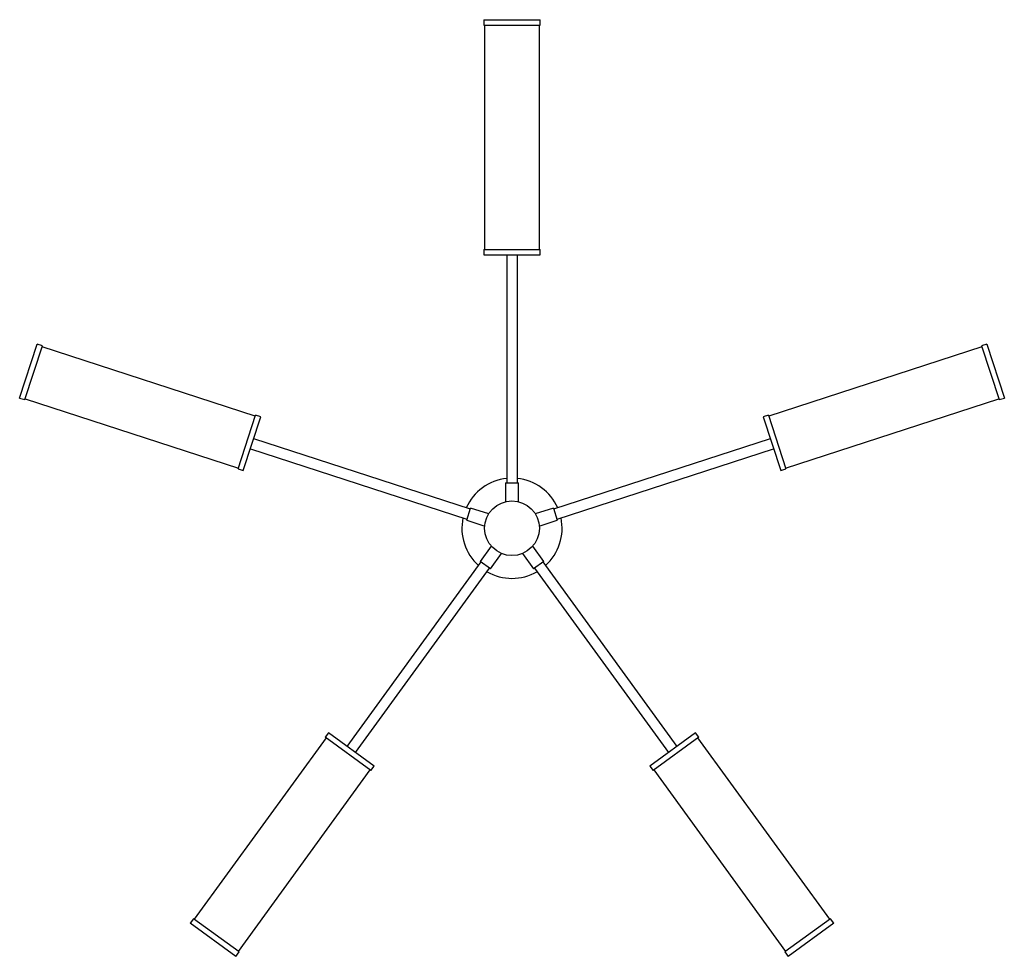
# Paper-space layout '_Inferior' of a CAD drawing. Header units: millimetres. Extents: x -540 to 540, y -470 to 558.
import ezdxf

# ---------------------------------------------------------------- set-up
doc = ezdxf.new("R2010")
doc.units = ezdxf.units.MM

psp = doc.layouts.new('_Inferior')

# ---------------------------------------------------------------- linework, layer by layer
at = {"color": 7, "linetype": 'Continuous', "lineweight": 25}
for p, q in [((-31, 558), (-31, 552)), ((-31, 558), (31, 558)), ((-31, 552), (31, 552)), ((-30, 552), (-30, 306)), ((30, 306), (30, 552)), ((31, 552), (31, 558)), ((-31, 306), (-31, 300)), ((-31, 306), (31, 306)), ((31, 300), (31, 306)), ((-31, 300), (31, 300)), ((-5.8, 300), (-5.8, 50)), ((5.9, 50), (5.9, 300)), ((-540.3, 142.9), (-521.1, 201.9)), ((-534.6, 141.1), (-515.4, 200.1)), ((-515.4, 200.1), (-521.1, 201.9)), ((-281.8, 123.1), (-515.7, 199.1)), ((515.7, 199.1), (281.8, 123.1)), ((521.1, 201.9), (515.4, 200.1)), ((515.4, 200.1), (534.6, 141.1)), ((521.1, 201.9), (540.3, 142.9)), ((-540.3, 142.9), (-534.6, 141.1)), ((-534.3, 142), (-300.3, 66)), ((300.3, 66), (534.3, 142)), ((534.6, 141.1), (540.3, 142.9)), ((-300.6, 65.1), (-281.4, 124)), ((-294.9, 63.2), (-275.7, 122.2)), ((-275.7, 122.2), (-281.4, 124)), ((281.4, 124), (275.7, 122.2)), ((275.7, 122.2), (294.9, 63.2)), ((281.4, 124), (300.6, 65.1)), ((-45.7, 21), (-283.5, 98.3)), ((283.5, 98.3), (45.7, 21)), ((-287.1, 87.1), (-49.4, 9.9)), ((49.4, 9.9), (287.1, 87.1)), ((-300.6, 65.1), (-294.9, 63.2)), ((294.9, 63.2), (300.6, 65.1)), ((-7, 50), (-7, 29.2)), ((-7, 50), (7, 50)), ((7, 29.2), (7, 50)), ((-49.7, 8.8), (-45.4, 22.1)), ((-25.6, 15.7), (-45.4, 22.1)), ((45.4, 22.1), (25.6, 15.7)), ((45.4, 22.1), (49.7, 8.8)), ((-49.7, 8.8), (-29.9, 2.4)), ((29.9, 2.4), (49.7, 8.8)), ((-22.8, -19.5), (-35.1, -36.3)), ((35.1, -36.3), (22.8, -19.5)), ((-23.7, -44.6), (-11.5, -27.7)), ((11.5, -27.7), (23.7, -44.6)), ((-34.1, -37), (-181.1, -239.3)), ((-23.7, -44.6), (-35.1, -36.3)), ((35.1, -36.3), (23.7, -44.6)), ((181.1, -239.3), (34.1, -37)), ((-171.6, -246.1), (-24.7, -43.9)), ((24.7, -43.9), (171.6, -246.1)), ((-201.4, -224.5), (-204.9, -229.3)), ((-151.3, -260.9), (-201.4, -224.5)), ((201.4, -224.5), (151.3, -260.9)), ((204.9, -229.3), (201.4, -224.5)), ((-204.1, -229.9), (-348.7, -428.9)), ((-154.8, -265.8), (-204.9, -229.3)), ((204.9, -229.3), (154.8, -265.8)), ((348.7, -428.9), (204.1, -229.9)), ((-300.2, -464.2), (-155.6, -265.2)), ((-154.8, -265.8), (-151.3, -260.9)), ((151.3, -260.9), (154.8, -265.8)), ((155.6, -265.2), (300.2, -464.2)), ((-349.5, -428.4), (-353.1, -433.2)), ((-299.4, -464.8), (-349.5, -428.4)), ((349.5, -428.4), (299.4, -464.8)), ((353.1, -433.2), (349.5, -428.4)), ((-302.9, -469.7), (-353.1, -433.2)), ((353.1, -433.2), (302.9, -469.7)), ((-302.9, -469.7), (-299.4, -464.8)), ((299.4, -464.8), (302.9, -469.7))]:
    psp.add_line(p, q, dxfattribs=at)
psp.add_circle((0, 0), 30, dxfattribs=at)
for start, end in [(96.1057, 155.8943), (24.1057, 83.8943), (168.1057, 227.8943), (312.1057, 11.8943), (240.1057, 299.8943)]:
    psp.add_arc((0, 0), 55, start, end, dxfattribs=at)

doc.saveas('drawing.dxf')
